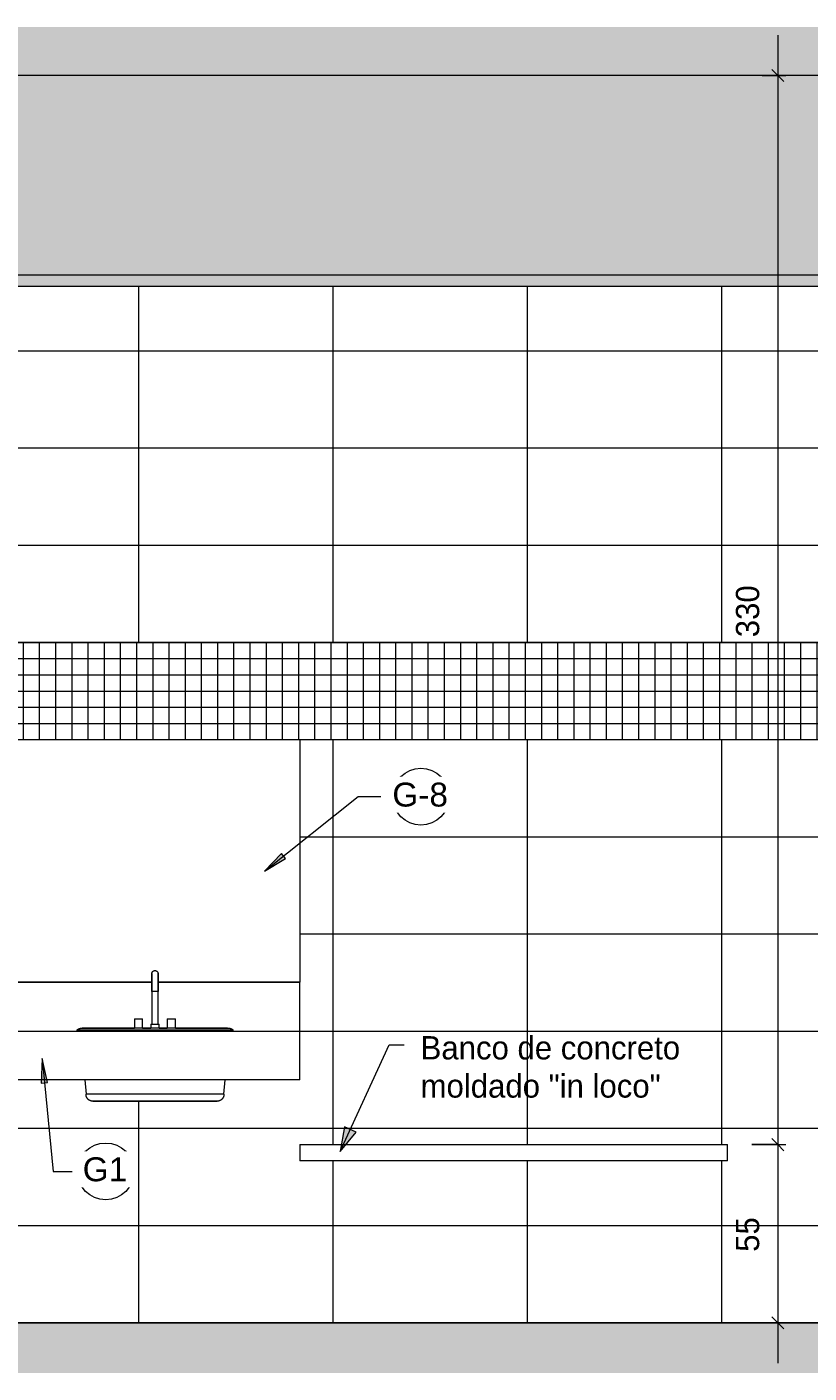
# Model space of a CAD drawing. Header units: metres. Extents: x -10.1 to 50.7, y -18 to 8.5.
# Tile 60 of 109: x 15.7 to 18.1, y -0.2 to 4. Entities that reach past the tile are written whole.
import ezdxf

# ---------------------------------------------------------------- set-up
doc = ezdxf.new("R2010")
doc.units = ezdxf.units.M
for name, color, linetype, lineweight in [('A-ANNO-DIMS', 4, 'Continuous', 18), ('A-ANNO-DIMS-25', 211, 'Continuous', 9), ('A-ANNO-KEYN', 231, 'Continuous', 9), ('A-DETL', 90, 'Continuous', 18), ('A-DETL-GENF', 92, 'Continuous', 18), ('A-FLOR-PATT', 8, 'Continuous', 18), ('A-GENM', 13, 'Continuous', 18), ('A-WALL-PATT', 111, 'Continuous', 35), ('G-ANNO-TEXT', 231, 'Continuous', 9), ('P-SANR-FIXT', 6, 'Continuous', 18)]:
    doc.layers.add(name, color=color, linetype=linetype, lineweight=lineweight)
doc.styles.add('Arial_1', font='arial.ttf', dxfattribs={"height": 0.073765})
doc.styles.add('Century Gothic_2', font='GOTHIC.TTF', dxfattribs={"height": 0.071856})
doc.dimstyles.new('_Cotas_detalhamento_3_mm_3', dxfattribs={"dimscale": 0.3048, "dimtxt": 0.075, "dimasz": 0.123031, "dimexe": 0.082021, "dimexo": 0.246063, "dimgap": 0.123031, "dimtad": 1, "dimdec": 0, "dimlfac": 100, "dimzin": 0, "dimdsep": 46, "dimtxsty": 'Century Gothic_2', "dimblk1": 'OBLIQUE', "dimblk2": 'OBLIQUE', "dimsah": 1, "dimcen": 0.09, "dimdle": 0.410105, "dimazin": 0, "dimtfac": 1, "dimtdec": 4, "dimtix": 1, "dimtmove": 0, "dimatfit": 3, "dimfxl": 1, "dimtvp": 1, "dimtolj": 1, "dimtzin": 0, "dimarcsym": 2})
doc.dimstyles.new('_Cotas_detalhamento_3_mm_4', dxfattribs={"dimscale": 0.3048, "dimtxt": 0.075, "dimasz": 0.123031, "dimexe": 0.082021, "dimexo": 0.246063, "dimgap": 0.123031, "dimtad": 1, "dimdec": 0, "dimlfac": 100, "dimzin": 0, "dimdsep": 46, "dimtxsty": 'Century Gothic_2', "dimblk1": 'OBLIQUE', "dimblk2": 'OBLIQUE', "dimsah": 1, "dimcen": 0.09, "dimdle": 0.410105, "dimazin": 0, "dimtfac": 1, "dimtdec": 4, "dimtix": 1, "dimtmove": 2, "dimatfit": 3, "dimfxl": 1, "dimtvp": 1, "dimtolj": 1, "dimtzin": 0, "dimarcsym": 2})

# ---------------------------------------------------------------- blocks, each defined once
blk = doc.blocks.new('Generic Models 12 - Generic Models 12-196363-Vista E')
at = {"layer": 'A-GENM'}
for p, q in [((-6.4737, 1.05), (-6.9173, 1.05)), ((-5.7737, 1.05), (-6.4547, 1.05)), ((-5.0767, 1.05), (-5.7547, 1.05)), ((-4.6197, 1.05), (-5.0577, 1.05)), ((-4.6197, 0.9), (-4.6197, 1.05)), ((-6.9173, 0.9), (-4.6197, 0.9)), ((-4.6197, 0.75), (-4.6197, 0.9)), ((-4.6197, 0.75), (-6.9173, 0.75))]:
    blk.add_line(p, q, dxfattribs=at)
blk = doc.blocks.new('M_Sink Vanity-Round - 482 x 482mm-199220-Vista E')
at = {"layer": 'P-SANR-FIXT'}
for p, q in [((-5.0767, 1.0222), (-5.0767, 0.9218)), ((-5.0672, 1.0222), (-5.0765, 1.0222)), ((-5.0579, 1.0222), (-5.0672, 1.0222)), ((-5.0577, 0.9218), (-5.0577, 1.0222)), ((-5.1307, 0.9381), (-5.1307, 0.9097)), ((-5.1307, 0.9381), (-5.1053, 0.9381)), ((-5.1053, 0.9096), (-5.1053, 0.9381)), ((-5.0799, 0.9218), (-5.0799, 0.9095)), ((-5.0799, 0.9218), (-5.0545, 0.9218)), ((-5.0545, 0.9095), (-5.0545, 0.9218)), ((-5.0291, 0.9381), (-5.0291, 0.9096)), ((-5.0291, 0.9381), (-5.0037, 0.9381)), ((-5.0037, 0.9097), (-5.0037, 0.9381)), ((-5.3085, 0.904), (-5.3085, 0.9)), ((-5.3085, 0.904), (-5.0672, 0.904)), ((-5.0672, 0.9095), (-5.0919, 0.9095)), ((-5.0425, 0.9095), (-5.0672, 0.9095)), ((-5.0672, 0.904), (-4.8259, 0.904)), ((-4.8259, 0.9), (-4.8259, 0.904)), ((-5.2838, 0.75), (-5.28, 0.7053)), ((-4.8543, 0.7053), (-4.8505, 0.75)), ((-5.0672, 0.7053), (-5.28, 0.7053)), ((-4.8543, 0.7053), (-5.0672, 0.7053))]:
    blk.add_line(p, q, dxfattribs=at)
at = {"layer": 'P-SANR-FIXT', "flags": 128}
for points in [[(-5.0767, 1.0777), (-5.0767, 1.078), (-5.0767, 1.0784), (-5.0766, 1.0788), (-5.0766, 1.0792), (-5.0765, 1.0795), (-5.0764, 1.0799), (-5.0763, 1.0803), (-5.0762, 1.0807), (-5.0761, 1.081), (-5.076, 1.0814), (-5.0758, 1.0817), (-5.0756, 1.0821), (-5.0755, 1.0824), (-5.0753, 1.0827), (-5.0751, 1.083), (-5.0748, 1.0833), (-5.0746, 1.0836), (-5.0744, 1.0839), (-5.0741, 1.0842), (-5.0738, 1.0845), (-5.0735, 1.0848), (-5.0733, 1.085), (-5.073, 1.0852), (-5.0727, 1.0855), (-5.0723, 1.0857), (-5.072, 1.0859), (-5.0717, 1.0861), (-5.0713, 1.0862), (-5.071, 1.0864), (-5.0706, 1.0865), (-5.0703, 1.0867), (-5.0699, 1.0868), (-5.0696, 1.0869), (-5.0692, 1.087), (-5.0688, 1.087), (-5.0684, 1.0871), (-5.0681, 1.0871), (-5.0677, 1.0872), (-5.0673, 1.0872), (-5.0672, 1.0872)], [(-5.0672, 1.0872), (-5.0668, 1.0872), (-5.0664, 1.0872), (-5.0661, 1.0871), (-5.0657, 1.0871), (-5.0653, 1.087), (-5.0649, 1.0869), (-5.0646, 1.0868), (-5.0642, 1.0867), (-5.0638, 1.0866), (-5.0635, 1.0864), (-5.0631, 1.0863), (-5.0628, 1.0861), (-5.0625, 1.0859), (-5.0621, 1.0857), (-5.0618, 1.0855), (-5.0615, 1.0853), (-5.0612, 1.0851), (-5.0609, 1.0848), (-5.0606, 1.0846), (-5.0604, 1.0843), (-5.0601, 1.084), (-5.0599, 1.0837), (-5.0596, 1.0834), (-5.0594, 1.0831), (-5.0592, 1.0828), (-5.059, 1.0825), (-5.0588, 1.0821), (-5.0586, 1.0818), (-5.0585, 1.0815), (-5.0583, 1.0811), (-5.0582, 1.0808), (-5.0581, 1.0804), (-5.058, 1.08), (-5.0579, 1.0797), (-5.0578, 1.0793), (-5.0577, 1.0789), (-5.0577, 1.0785), (-5.0577, 1.0781), (-5.0577, 1.0778), (-5.0577, 1.0777)], [(-5.0767, 1.0222), (-5.0767, 1.0245), (-5.0767, 1.0267), (-5.0767, 1.0289), (-5.0767, 1.0311), (-5.0767, 1.0332), (-5.0767, 1.0354), (-5.0767, 1.0376), (-5.0767, 1.0397), (-5.0767, 1.0418), (-5.0767, 1.0438), (-5.0767, 1.0458), (-5.0767, 1.0478), (-5.0767, 1.0498), (-5.0767, 1.0517), (-5.0767, 1.0535), (-5.0767, 1.0553), (-5.0767, 1.0571), (-5.0767, 1.0588), (-5.0767, 1.0604), (-5.0767, 1.062), (-5.0767, 1.0635), (-5.0767, 1.065), (-5.0767, 1.0663), (-5.0767, 1.0676), (-5.0767, 1.0689), (-5.0767, 1.07), (-5.0767, 1.0711), (-5.0767, 1.0721), (-5.0767, 1.073), (-5.0767, 1.0739), (-5.0767, 1.0747), (-5.0767, 1.0753), (-5.0767, 1.0759), (-5.0767, 1.0764), (-5.0767, 1.0769), (-5.0767, 1.0772), (-5.0767, 1.0774), (-5.0767, 1.0776), (-5.0767, 1.0777), (-5.0767, 1.0777)], [(-5.0767, 1.0777), (-5.0767, 1.0776), (-5.0767, 1.0775), (-5.0767, 1.0773), (-5.0767, 1.0769), (-5.0767, 1.0766), (-5.0767, 1.0761), (-5.0767, 1.0755), (-5.0767, 1.0748), (-5.0767, 1.0741), (-5.0767, 1.0733), (-5.0767, 1.0724), (-5.0767, 1.0714), (-5.0767, 1.0703), (-5.0767, 1.0692), (-5.0767, 1.068), (-5.0767, 1.0667), (-5.0767, 1.0653), (-5.0767, 1.0639), (-5.0767, 1.0624), (-5.0767, 1.0608), (-5.0767, 1.0592), (-5.0767, 1.0575), (-5.0767, 1.0558), (-5.0767, 1.054), (-5.0767, 1.0522), (-5.0767, 1.0503), (-5.0767, 1.0484), (-5.0767, 1.0464), (-5.0767, 1.0444), (-5.0767, 1.0423), (-5.0767, 1.0402), (-5.0767, 1.0381), (-5.0767, 1.036), (-5.0767, 1.0338), (-5.0767, 1.0317), (-5.0767, 1.0295), (-5.0767, 1.0273), (-5.0767, 1.0251), (-5.0767, 1.0228), (-5.0767, 1.0222)], [(-5.0577, 1.0222), (-5.0577, 1.0245), (-5.0577, 1.0267), (-5.0577, 1.0289), (-5.0577, 1.0311), (-5.0577, 1.0332), (-5.0577, 1.0354), (-5.0577, 1.0376), (-5.0577, 1.0397), (-5.0577, 1.0418), (-5.0577, 1.0438), (-5.0577, 1.0458), (-5.0577, 1.0478), (-5.0577, 1.0498), (-5.0577, 1.0517), (-5.0577, 1.0535), (-5.0577, 1.0553), (-5.0577, 1.0571), (-5.0577, 1.0588), (-5.0577, 1.0604), (-5.0577, 1.062), (-5.0577, 1.0635), (-5.0577, 1.065), (-5.0577, 1.0663), (-5.0577, 1.0676), (-5.0577, 1.0689), (-5.0577, 1.07), (-5.0577, 1.0711), (-5.0577, 1.0721), (-5.0577, 1.073), (-5.0577, 1.0739), (-5.0577, 1.0747), (-5.0577, 1.0753), (-5.0577, 1.0759), (-5.0577, 1.0764), (-5.0577, 1.0769), (-5.0577, 1.0772), (-5.0577, 1.0774), (-5.0577, 1.0776), (-5.0577, 1.0777), (-5.0577, 1.0777)], [(-5.0577, 1.0777), (-5.0577, 1.0776), (-5.0577, 1.0775), (-5.0577, 1.0773), (-5.0577, 1.0769), (-5.0577, 1.0766), (-5.0577, 1.0761), (-5.0577, 1.0755), (-5.0577, 1.0748), (-5.0577, 1.0741), (-5.0577, 1.0733), (-5.0577, 1.0724), (-5.0577, 1.0714), (-5.0577, 1.0703), (-5.0577, 1.0692), (-5.0577, 1.068), (-5.0577, 1.0667), (-5.0577, 1.0653), (-5.0577, 1.0639), (-5.0577, 1.0624), (-5.0577, 1.0608), (-5.0577, 1.0592), (-5.0577, 1.0575), (-5.0577, 1.0558), (-5.0577, 1.054), (-5.0577, 1.0522), (-5.0577, 1.0503), (-5.0577, 1.0484), (-5.0577, 1.0464), (-5.0577, 1.0444), (-5.0577, 1.0423), (-5.0577, 1.0402), (-5.0577, 1.0381), (-5.0577, 1.036), (-5.0577, 1.0338), (-5.0577, 1.0317), (-5.0577, 1.0295), (-5.0577, 1.0273), (-5.0577, 1.0251), (-5.0577, 1.0228), (-5.0577, 1.0222)], [(-5.3085, 0.904), (-5.3076, 0.9046), (-5.3067, 0.9053), (-5.3057, 0.9058), (-5.3048, 0.9064), (-5.3038, 0.9069), (-5.3028, 0.9074), (-5.3017, 0.9078), (-5.3007, 0.9082), (-5.2996, 0.9086), (-5.2985, 0.9089), (-5.2975, 0.9091), (-5.2964, 0.9093), (-5.2953, 0.9095), (-5.2942, 0.9096), (-5.293, 0.9097), (-5.2919, 0.9098), (-5.2915, 0.9098)], [(-5.0672, 0.9098), (-5.0762, 0.9098), (-5.0851, 0.9098), (-5.094, 0.9098), (-5.1029, 0.9098), (-5.1117, 0.9098), (-5.1205, 0.9098), (-5.1292, 0.9098), (-5.1377, 0.9098), (-5.1462, 0.9098), (-5.1545, 0.9098), (-5.1627, 0.9098), (-5.1708, 0.9098), (-5.1786, 0.9098), (-5.1863, 0.9098), (-5.1938, 0.9098), (-5.2011, 0.9098), (-5.2082, 0.9098), (-5.2151, 0.9098), (-5.2217, 0.9098), (-5.2281, 0.9098), (-5.2342, 0.9098), (-5.24, 0.9098), (-5.2456, 0.9098), (-5.2509, 0.9098), (-5.2559, 0.9098), (-5.2606, 0.9098), (-5.265, 0.9098), (-5.2691, 0.9098), (-5.2728, 0.9098), (-5.2762, 0.9098), (-5.2793, 0.9098), (-5.282, 0.9098), (-5.2844, 0.9098), (-5.2865, 0.9098), (-5.2882, 0.9098), (-5.2895, 0.9098), (-5.2905, 0.9098), (-5.2912, 0.9098), (-5.2914, 0.9098), (-5.2915, 0.9098)], [(-5.2915, 0.9098), (-5.2913, 0.9098), (-5.2907, 0.9098), (-5.2898, 0.9098), (-5.2886, 0.9098), (-5.287, 0.9098), (-5.285, 0.9098), (-5.2827, 0.9098), (-5.2801, 0.9098), (-5.2771, 0.9098), (-5.2738, 0.9098), (-5.2701, 0.9098), (-5.2661, 0.9098), (-5.2618, 0.9098), (-5.2572, 0.9098), (-5.2523, 0.9098), (-5.2471, 0.9098), (-5.2416, 0.9098), (-5.2358, 0.9098), (-5.2298, 0.9098), (-5.2234, 0.9098), (-5.2169, 0.9098), (-5.2101, 0.9098), (-5.2031, 0.9098), (-5.1958, 0.9098), (-5.1884, 0.9098), (-5.1807, 0.9098), (-5.1729, 0.9098), (-5.1649, 0.9098), (-5.1568, 0.9098), (-5.1485, 0.9098), (-5.14, 0.9098), (-5.1315, 0.9098), (-5.1307, 0.9098)], [(-5.1053, 0.9098), (-5.0964, 0.9098), (-5.0875, 0.9098), (-5.0799, 0.9098)], [(-4.8429, 0.9098), (-4.8431, 0.9098), (-4.8436, 0.9098), (-4.8445, 0.9098), (-4.8458, 0.9098), (-4.8474, 0.9098), (-4.8493, 0.9098), (-4.8517, 0.9098), (-4.8543, 0.9098), (-4.8573, 0.9098), (-4.8606, 0.9098), (-4.8643, 0.9098), (-4.8683, 0.9098), (-4.8726, 0.9098), (-4.8772, 0.9098), (-4.8821, 0.9098), (-4.8873, 0.9098), (-4.8928, 0.9098), (-4.8986, 0.9098), (-4.9046, 0.9098), (-4.9109, 0.9098), (-4.9175, 0.9098), (-4.9243, 0.9098), (-4.9313, 0.9098), (-4.9386, 0.9098), (-4.946, 0.9098), (-4.9537, 0.9098), (-4.9615, 0.9098), (-4.9695, 0.9098), (-4.9776, 0.9098), (-4.9859, 0.9098), (-4.9943, 0.9098), (-5.0029, 0.9098), (-5.0115, 0.9098), (-5.0203, 0.9098), (-5.0291, 0.9098), (-5.0379, 0.9098), (-5.0469, 0.9098), (-5.0558, 0.9098), (-5.0648, 0.9098), (-5.0672, 0.9098)], [(-5.0545, 0.9098), (-5.0493, 0.9098), (-5.0403, 0.9098), (-5.0315, 0.9098), (-5.0291, 0.9098)], [(-5.0037, 0.9098), (-4.9966, 0.9098), (-4.9882, 0.9098), (-4.9799, 0.9098), (-4.9717, 0.9098), (-4.9636, 0.9098), (-4.9558, 0.9098), (-4.9481, 0.9098), (-4.9406, 0.9098), (-4.9333, 0.9098), (-4.9262, 0.9098), (-4.9193, 0.9098), (-4.9127, 0.9098), (-4.9063, 0.9098), (-4.9002, 0.9098), (-4.8943, 0.9098), (-4.8888, 0.9098), (-4.8835, 0.9098), (-4.8785, 0.9098), (-4.8738, 0.9098), (-4.8694, 0.9098), (-4.8653, 0.9098), (-4.8616, 0.9098), (-4.8582, 0.9098), (-4.8551, 0.9098), (-4.8523, 0.9098), (-4.8499, 0.9098), (-4.8479, 0.9098), (-4.8462, 0.9098), (-4.8448, 0.9098), (-4.8438, 0.9098), (-4.8432, 0.9098), (-4.8429, 0.9098), (-4.8429, 0.9098)], [(-4.8429, 0.9098), (-4.8418, 0.9098), (-4.8407, 0.9097), (-4.8396, 0.9096), (-4.8385, 0.9094), (-4.8374, 0.9092), (-4.8363, 0.909), (-4.8352, 0.9087), (-4.8342, 0.9084), (-4.8331, 0.908), (-4.8321, 0.9076), (-4.831, 0.9071), (-4.83, 0.9066), (-4.8291, 0.9061), (-4.8281, 0.9055), (-4.8272, 0.9049), (-4.8263, 0.9043), (-4.8259, 0.904)], [(-5.2595, 0.6841), (-5.2603, 0.6841), (-5.2611, 0.6842), (-5.2619, 0.6842), (-5.2628, 0.6844), (-5.2636, 0.6845), (-5.2644, 0.6847), (-5.2652, 0.6849), (-5.266, 0.6851), (-5.2667, 0.6854), (-5.2675, 0.6857), (-5.2682, 0.6861), (-5.269, 0.6864), (-5.2697, 0.6868), (-5.2704, 0.6872), (-5.2711, 0.6877), (-5.2718, 0.6882), (-5.2724, 0.6887), (-5.273, 0.6892), (-5.2737, 0.6898), (-5.2742, 0.6903), (-5.2748, 0.6909), (-5.2753, 0.6916), (-5.2758, 0.6922), (-5.2763, 0.6929), (-5.2768, 0.6936), (-5.2772, 0.6943), (-5.2776, 0.695), (-5.278, 0.6957), (-5.2783, 0.6965), (-5.2787, 0.6972), (-5.2789, 0.698), (-5.2792, 0.6988), (-5.2794, 0.6996), (-5.2796, 0.7004), (-5.2798, 0.7012), (-5.2799, 0.702), (-5.28, 0.7028), (-5.28, 0.7036), (-5.28, 0.7044), (-5.28, 0.7053), (-5.28, 0.7053)], [(-5.0672, 0.6841), (-5.0749, 0.6841), (-5.0826, 0.6841), (-5.0902, 0.6841), (-5.0978, 0.6841), (-5.1054, 0.6841), (-5.1129, 0.6841), (-5.1203, 0.6841), (-5.1277, 0.6841), (-5.1349, 0.6841), (-5.1421, 0.6841), (-5.1491, 0.6841), (-5.156, 0.6841), (-5.1627, 0.6841), (-5.1693, 0.6841), (-5.1758, 0.6841), (-5.182, 0.6841), (-5.1881, 0.6841), (-5.194, 0.6841), (-5.1997, 0.6841), (-5.2051, 0.6841), (-5.2104, 0.6841), (-5.2154, 0.6841), (-5.2202, 0.6841), (-5.2247, 0.6841), (-5.229, 0.6841), (-5.233, 0.6841), (-5.2368, 0.6841), (-5.2403, 0.6841), (-5.2435, 0.6841), (-5.2464, 0.6841), (-5.2491, 0.6841), (-5.2514, 0.6841), (-5.2535, 0.6841), (-5.2552, 0.6841), (-5.2567, 0.6841), (-5.2578, 0.6841), (-5.2587, 0.6841), (-5.2592, 0.6841), (-5.2595, 0.6841), (-5.2595, 0.6841)], [(-5.2595, 0.6841), (-5.2593, 0.6841), (-5.2589, 0.6841), (-5.2581, 0.6841), (-5.257, 0.6841), (-5.2557, 0.6841), (-5.254, 0.6841), (-5.252, 0.6841), (-5.2497, 0.6841), (-5.2472, 0.6841), (-5.2443, 0.6841), (-5.2412, 0.6841), (-5.2378, 0.6841), (-5.2341, 0.6841), (-5.2301, 0.6841), (-5.2259, 0.6841), (-5.2214, 0.6841), (-5.2167, 0.6841), (-5.2118, 0.6841), (-5.2066, 0.6841), (-5.2012, 0.6841), (-5.1955, 0.6841), (-5.1897, 0.6841), (-5.1837, 0.6841), (-5.1775, 0.6841), (-5.1711, 0.6841), (-5.1645, 0.6841), (-5.1578, 0.6841), (-5.151, 0.6841), (-5.144, 0.6841), (-5.1369, 0.6841), (-5.1296, 0.6841), (-5.1223, 0.6841), (-5.1149, 0.6841), (-5.1074, 0.6841), (-5.0999, 0.6841), (-5.0923, 0.6841), (-5.0846, 0.6841), (-5.077, 0.6841), (-5.0693, 0.6841), (-5.0672, 0.6841)], [(-5.0672, 0.6841), (-5.0595, 0.6841), (-5.0518, 0.6841), (-5.0442, 0.6841), (-5.0366, 0.6841), (-5.029, 0.6841), (-5.0215, 0.6841), (-5.014, 0.6841), (-5.0067, 0.6841), (-4.9995, 0.6841), (-4.9923, 0.6841), (-4.9853, 0.6841), (-4.9784, 0.6841), (-4.9716, 0.6841), (-4.965, 0.6841), (-4.9586, 0.6841), (-4.9524, 0.6841), (-4.9463, 0.6841), (-4.9404, 0.6841), (-4.9347, 0.6841), (-4.9292, 0.6841), (-4.924, 0.6841), (-4.919, 0.6841), (-4.9142, 0.6841), (-4.9097, 0.6841), (-4.9054, 0.6841), (-4.9014, 0.6841), (-4.8976, 0.6841), (-4.8941, 0.6841), (-4.8909, 0.6841), (-4.888, 0.6841), (-4.8853, 0.6841), (-4.883, 0.6841), (-4.8809, 0.6841), (-4.8792, 0.6841), (-4.8777, 0.6841), (-4.8765, 0.6841), (-4.8757, 0.6841), (-4.8751, 0.6841), (-4.8749, 0.6841), (-4.8749, 0.6841)], [(-4.8749, 0.6841), (-4.8751, 0.6841), (-4.8755, 0.6841), (-4.8763, 0.6841), (-4.8774, 0.6841), (-4.8787, 0.6841), (-4.8804, 0.6841), (-4.8824, 0.6841), (-4.8847, 0.6841), (-4.8872, 0.6841), (-4.8901, 0.6841), (-4.8932, 0.6841), (-4.8966, 0.6841), (-4.9003, 0.6841), (-4.9043, 0.6841), (-4.9085, 0.6841), (-4.913, 0.6841), (-4.9177, 0.6841), (-4.9226, 0.6841), (-4.9278, 0.6841), (-4.9332, 0.6841), (-4.9388, 0.6841), (-4.9447, 0.6841), (-4.9507, 0.6841), (-4.9569, 0.6841), (-4.9633, 0.6841), (-4.9698, 0.6841), (-4.9766, 0.6841), (-4.9834, 0.6841), (-4.9904, 0.6841), (-4.9975, 0.6841), (-5.0047, 0.6841), (-5.0121, 0.6841), (-5.0195, 0.6841), (-5.027, 0.6841), (-5.0345, 0.6841), (-5.0421, 0.6841), (-5.0498, 0.6841), (-5.0574, 0.6841), (-5.0651, 0.6841), (-5.0672, 0.6841)], [(-4.8543, 0.7053), (-4.8543, 0.7045), (-4.8544, 0.7036), (-4.8544, 0.7028), (-4.8545, 0.702), (-4.8546, 0.7012), (-4.8548, 0.7004), (-4.855, 0.6996), (-4.8552, 0.6988), (-4.8554, 0.698), (-4.8557, 0.6972), (-4.856, 0.6965), (-4.8564, 0.6957), (-4.8568, 0.695), (-4.8572, 0.6943), (-4.8576, 0.6936), (-4.858, 0.6929), (-4.8585, 0.6922), (-4.859, 0.6916), (-4.8596, 0.691), (-4.8601, 0.6904), (-4.8607, 0.6898), (-4.8613, 0.6892), (-4.862, 0.6887), (-4.8626, 0.6882), (-4.8633, 0.6877), (-4.864, 0.6873), (-4.8647, 0.6868), (-4.8654, 0.6864), (-4.8661, 0.6861), (-4.8669, 0.6857), (-4.8676, 0.6854), (-4.8684, 0.6851), (-4.8692, 0.6849), (-4.87, 0.6847), (-4.8708, 0.6845), (-4.8716, 0.6844), (-4.8724, 0.6843), (-4.8732, 0.6842), (-4.8741, 0.6841), (-4.8749, 0.6841), (-4.8749, 0.6841)]]:
    blk.add_lwpolyline(points, dxfattribs=at)
blk = doc.blocks.new('_ESPELHO - _ESPELHO-1696828-Vista E')
at = {"layer": 'A-GENM'}
for p, q in [((-6.9173, 1.8), (-6.8973, 1.8)), ((-6.8973, 1.8), (-4.6195, 1.8)), ((-6.8973, 1.0513), (-6.8973, 1.8)), ((-4.6195, 1.8), (-4.6195, 1.0513)), ((-6.8973, 1.0513), (-6.9173, 1.0513)), ((-6.4737, 1.0513), (-6.8973, 1.0513)), ((-5.7737, 1.0513), (-6.4547, 1.0513)), ((-5.0767, 1.0513), (-5.7547, 1.0513)), ((-4.6195, 1.0513), (-5.0577, 1.0513))]:
    blk.add_line(p, q, dxfattribs=at)
blk = doc.blocks.new('_banco fixo concreto3 - _banco fixo concreto-2394809-Vista E')
at = {"layer": 'A-GENM'}
for p, q in [((-4.6197, 0.55), (-3.3997, 0.55)), ((-4.6197, 0.55), (-4.6197, 0.5)), ((-3.3997, 0.55), (-3.2997, 0.55)), ((-3.2997, 0.5), (-3.2997, 0.55)), ((-3.3997, 0.5), (-4.6197, 0.5)), ((-3.2997, 0.5), (-3.3997, 0.5))]:
    blk.add_line(p, q, dxfattribs=at)
blk = doc.blocks.new('DIMBLOCK56-Vista E')
at = {"layer": 'A-ANNO-DIMS-25'}
for p, q in [((18.0153, 3.975), (18.0153, 0.55)), ((17.9668, 3.85), (18.0403, 3.85)), ((18.0153, 3.85), (17.9668, 3.85)), ((17.9346, 0.55), (18.0403, 0.55)), ((18.0153, 0.55), (17.9346, 0.55))]:
    blk.add_line(p, q, dxfattribs=at)
at = {"layer": 'A-ANNO-DIMS-25', "lineweight": 18}
for p, q in [((18.0153, 3.85), (17.9965, 3.8687)), ((18.0153, 3.85), (18.034, 3.8312)), ((18.0153, 0.55), (17.9965, 0.5688)), ((18.0153, 0.55), (18.034, 0.5312))]:
    blk.add_line(p, q, dxfattribs=at)
at = {"layer": 'A-ANNO-DIMS-25', "color": 0, "insert": (17.8857, 2.1161), "char_height": 0.07186, "width": 0.201429, "attachment_point": 1, "rotation": 90, "line_spacing_factor": 0.984117, "style": 'Century Gothic_2'}
blk.add_mtext('330', dxfattribs=at)
blk = doc.blocks.new('_Oblique')
at = {"color": 0, "linetype": 'ByBlock', "lineweight": -2}
blk.add_line((-0.5, -0.5), (0.5, 0.5), dxfattribs=at)
blk = doc.blocks.new('DIMBLOCK57-Vista E')
at = {"layer": 'A-ANNO-DIMS-25'}
for p, q in [((17.9346, 0.55), (18.0403, 0.55)), ((18.0153, 0.55), (17.9346, 0.55)), ((18.0153, 0.55), (18.0153, -0.125)), ((11.617, 0), (18.0403, 0)), ((18.0153, 0), (14.017, 0))]:
    blk.add_line(p, q, dxfattribs=at)
at = {"layer": 'A-ANNO-DIMS-25', "lineweight": 18}
for p, q in [((18.0153, 0.55), (17.9965, 0.5688)), ((18.0153, 0.55), (18.034, 0.5312)), ((18.0153, 0), (17.9965, 0.0188)), ((18.0153, 0), (18.034, -0.0188))]:
    blk.add_line(p, q, dxfattribs=at)
at = {"layer": 'A-ANNO-DIMS-25', "color": 0, "insert": (17.8857, 0.219), "char_height": 0.07186, "width": 0.134286, "attachment_point": 1, "rotation": 90, "line_spacing_factor": 0.984117, "style": 'Century Gothic_2'}
blk.add_mtext('55', dxfattribs=at)
blk = doc.blocks.new('DIMBLOCK60-Vista E')
at = {"layer": 'A-ANNO-DIMS-25', "lineweight": 18}
for p, q in [((18.928, 0.2), (18.9092, 0.2188)), ((18.928, 0.2), (18.9467, 0.1812)), ((18.928, 0), (18.9092, 0.0188)), ((18.928, 0), (18.9467, -0.0188))]:
    blk.add_line(p, q, dxfattribs=at)
at = {"layer": 'A-ANNO-DIMS-25'}
for p, q in [((19.047, 0.2), (18.903, 0.2)), ((18.928, 0.2), (18.928, -0.125)), ((18.928, 0.2), (19.047, 0.2)), ((11.617, 0), (18.953, 0)), ((18.928, 0), (14.017, 0))]:
    blk.add_line(p, q, dxfattribs=at)
at = {"layer": 'A-ANNO-DIMS-25', "color": 0, "insert": (18.7984, 0.044), "char_height": 0.07186, "width": 0.134286, "attachment_point": 1, "rotation": 90, "line_spacing_factor": 0.984117, "style": 'Century Gothic_2'}
blk.add_mtext('20', dxfattribs=at)
blk = doc.blocks.new('DIMBLOCK62-Vista E')
at = {"layer": 'A-ANNO-DIMS-25', "lineweight": 18}
for p, q in [((20.2512, 0.7048), (20.2324, 0.7236)), ((20.2512, 0.7048), (20.2699, 0.6861)), ((20.2512, 0), (20.2324, 0.0188)), ((20.2512, 0), (20.2699, -0.0188))]:
    blk.add_line(p, q, dxfattribs=at)
at = {"layer": 'A-ANNO-DIMS-25'}
for p, q in [((20.2027, 0.7048), (20.2762, 0.7048)), ((20.2512, 0.7048), (20.2027, 0.7048)), ((20.2512, 0.7048), (20.2512, -0.125)), ((11.617, 0), (20.2762, 0)), ((20.2512, 0), (14.017, 0))]:
    blk.add_line(p, q, dxfattribs=at)
at = {"layer": 'A-ANNO-DIMS-25', "color": 0, "insert": (20.1216, 0.4601), "char_height": 0.07186, "width": 0.134286, "attachment_point": 1, "rotation": 90, "line_spacing_factor": 0.984117, "style": 'Century Gothic_2'}
blk.add_mtext('70', dxfattribs=at)
blk = doc.blocks.new('DIMBLOCK66-Vista E')
at = {"layer": 'A-ANNO-DIMS-25', "lineweight": 18}
for p, q in [((19.428, 0.4149), (19.4092, 0.4336)), ((19.428, 0.4149), (19.4467, 0.3961)), ((19.428, 0), (19.4092, 0.0188)), ((19.428, 0), (19.4467, -0.0188))]:
    blk.add_line(p, q, dxfattribs=at)
at = {"layer": 'A-ANNO-DIMS-25'}
for p, q in [((19.5765, 0.4149), (19.403, 0.4149)), ((19.428, 0.4149), (19.428, -0.125)), ((19.428, 0.4149), (19.5765, 0.4149)), ((11.617, 0), (19.453, 0)), ((19.428, 0), (14.017, 0))]:
    blk.add_line(p, q, dxfattribs=at)
at = {"layer": 'A-ANNO-DIMS-25', "color": 0, "insert": (19.2984, 0.1515), "char_height": 0.07186, "width": 0.134286, "attachment_point": 1, "rotation": 90, "line_spacing_factor": 0.984117, "style": 'Century Gothic_2'}
blk.add_mtext('41', dxfattribs=at)
blk = doc.blocks.new('M_Identificador de nota-chave - Texto da nota-chave-86548-Vista E')
at = {"layer": 'A-ANNO-KEYN'}
blk.add_circle((-1.2541, 1.0604), 0.0875, dxfattribs=at)

msp = doc.modelspace()

# ---------------------------------------------------------------- hatches: boundary and pattern name
at = {"layer": 'A-ANNO-KEYN'}
for points in [[(16.4306, 1.394), (16.4955, 1.433), (16.4832, 1.4484)], [(15.7435, 0.8157), (15.741, 0.7401), (15.7607, 0.742)]]:
    msp.add_hatch(color=256, dxfattribs=at).paths.add_polyline_path(points, flags=0)
at = {"layer": 'A-DETL-GENF'}
h = msp.add_hatch(color=7, dxfattribs=at)
h.paths.add_polyline_path([(16.5563, -0.1), (20.582, -0.1), (20.582, 0), (14.0919, 0), (14.0919, -0.1), (15.7348, -0.1)], flags=0)
h.paths.add_polyline_path([(20.462, 3.8479), (20.602, 3.8479), (20.602, 4), (14.092, 4), (14.092, 3.85), (20.462, 3.85)], flags=0)
for color, points in [(7, [(20.462, 3.2341), (20.462, 3.85), (14.232, 3.85), (14.232, 3.2341), (20.452, 3.2341)]), (1, [(20.452, 3.2), (20.462, 3.2), (20.462, 3.2341), (14.232, 3.2341), (14.232, 3.2), (20.4493, 3.2)])]:
    msp.add_hatch(color=color, dxfattribs=at).paths.add_polyline_path(points, flags=0)
h = msp.add_hatch(dxfattribs=at)
h.set_pattern_fill('FP_15', color=12, style=0, pattern_type=2)
h.set_pattern_definition([(0, (21.136, 0), (0, 0.05), []), (90, (21.136, 0), (-0.05, 3e-18), [])])
h.paths.add_polyline_path([(17.8303, 1.8), (20.442, 1.8), (20.442, 2.1), (14.232, 2.1), (14.232, 1.8), (17.8096, 1.8)], flags=0)
at = {"layer": 'A-FLOR-PATT'}
msp.add_hatch(color=256, dxfattribs=at).paths.add_polyline_path([(20.582, -0.1552), (20.6636, -0.1552), (20.6636, -0.1), (14.0919, -0.1), (14.0919, -0.1552), (20.4582, -0.1552)], flags=0)
at = {"layer": 'A-WALL-PATT', "lineweight": 18}
h = msp.add_hatch(dxfattribs=at)
h.set_pattern_fill('FP_14', color=256, style=0, pattern_type=2)
h.set_pattern_definition([(0, (11.842, 0), (0, 0.3), []), (90, (11.842, 0), (-0.6, 4e-17), [])])
h.paths.add_polyline_path([(14.3395, 0), (19.7814, 0), (19.8034, 0.2013), (19.7849, 0.208), (19.733, 0.2325), (19.6833, 0.267), (19.6579, 0.2924), (19.6448, 0.3156), (19.6325, 0.3497), (19.6325, 0.3619), (20.3401, 0.3619), (20.3401, 0.3746), (20.1947, 0.3749), (20.1912, 0.3757), (20.1854, 0.3774), (20.1816, 0.3804), (20.1769, 0.3843), (20.1722, 0.3935), (20.163, 0.4381), (20.1532, 0.654), (20.1463, 0.6543), (20.1449, 0.6546), (20.1427, 0.6561), (20.1414, 0.6584), (20.1411, 0.661), (20.1439, 0.6933), (20.1462, 0.6993), (20.1509, 0.7034), (20.1572, 0.7048), (20.1581, 0.7048), (20.4165, 0.7048), (20.4225, 0.7033), (20.4271, 0.6991), (20.4292, 0.6933), (20.432, 0.661), (20.432, 1.8), (19.142, 1.8), (19.142, 0.2), (19.122, 0.2), (19.122, 1.8), (16.5397, 1.8), (16.5396, 1.0513), (16.1016, 1.0513), (16.1017, 1.05), (16.5396, 1.05), (16.5396, 0.75), (16.3087, 0.75), (16.3049, 0.7053), (16.304, 0.6999), (16.3024, 0.6955), (16.2987, 0.6903), (16.2961, 0.688), (16.2928, 0.6862), (16.2897, 0.685), (16.283, 0.6841), (15.8975, 0.6844), (15.8942, 0.685), (15.8897, 0.687), (15.8862, 0.6895), (15.8829, 0.6935), (15.8813, 0.6968), (15.8799, 0.7016), (15.8792, 0.7053), (15.8754, 0.75), (15.6118, 0.75), (15.608, 0.7053), (15.607, 0.6999), (15.605, 0.6948), (15.6017, 0.6903), (15.5991, 0.688), (15.5958, 0.6862), (15.5928, 0.685), (15.586, 0.6841), (15.2005, 0.6844), (15.1973, 0.685), (15.1927, 0.687), (15.1892, 0.6895), (15.1859, 0.6935), (15.1844, 0.6968), (15.1829, 0.7016), (15.1823, 0.7053), (15.1785, 0.75), (14.9118, 0.75), (14.9074, 0.7016), (14.9067, 0.699), (14.905, 0.6948), (14.9017, 0.6903), (14.8991, 0.688), (14.8958, 0.6862), (14.8928, 0.685), (14.886, 0.6841), (14.5005, 0.6844), (14.4973, 0.685), (14.4927, 0.687), (14.4892, 0.6895), (14.4859, 0.6935), (14.4844, 0.6968), (14.4829, 0.7016), (14.4823, 0.7053), (14.4785, 0.75), (14.242, 0.75), (14.242, 0), (14.3393, 0)], flags=0)
h.paths.add_polyline_path([(20.3408, 0), (20.432, 0), (20.432, 0.1442), (20.429, 0.1442), (20.424, 0.1642), (20.418, 0.1642), (20.4181, 0.1537), (20.4165, 0.1378), (20.412, 0.1193), (20.4083, 0.1076), (20.3964, 0.086), (20.3827, 0.0709), (20.3686, 0.0595), (20.3474, 0.0511), (20.3353, 0.0499), (20.3394, 0.0133)], flags=0)
h.paths.add_polyline_path([(20.3331, 0.0698), (20.3441, 0.0708), (20.3504, 0.0728), (20.3584, 0.0767), (20.3693, 0.0845), (20.3815, 0.0995), (20.3896, 0.1143), (20.3942, 0.1263), (20.3966, 0.139), (20.3982, 0.1538), (20.3981, 0.1642), (20.387, 0.1641), (20.3727, 0.16), (20.3594, 0.148), (20.3285, 0.1157), (20.328, 0.115), (20.3331, 0.0699)], flags=0)
h.paths.add_polyline_path([(14.3795, 0.07), (14.3588, 0.0727), (14.3395, 0.0807), (14.3229, 0.0934), (14.3102, 0.11), (14.3022, 0.1293), (14.2995, 0.15), (14.3795, 0.15), (14.3795, 0.0727)], flags=0)
h.paths.add_polyline_path([(14.5095, 0.115), (14.5095, 0.1839), (14.5586, 0.1495)], flags=0)
h.paths.add_polyline_path([(20.3252, 0.1413), (20.3543, 0.1715), (20.3641, 0.1781), (20.3753, 0.1824), (20.3868, 0.1842), (20.396, 0.1842), (20.3916, 0.2004), (20.3862, 0.2128), (20.3812, 0.2212), (20.3713, 0.2321), (20.3622, 0.2454), (20.3545, 0.2604), (20.3486, 0.2766), (20.3422, 0.304), (20.3401, 0.3359), (20.34, 0.3365), (20.3183, 0.3365), (20.3183, 0.2064), (20.3245, 0.148)], flags=0)
h.paths.add_polyline_path([(14.4361, 0.15), (14.3795, 0.15), (14.3795, 0.23), (14.4002, 0.2273), (14.4195, 0.2193), (14.4361, 0.2066), (14.4488, 0.19), (14.4568, 0.1707), (14.4595, 0.15), (14.4488, 0.15)], flags=0)
h.paths.add_polyline_path([(20.4166, 0.1842), (20.424, 0.1842), (20.429, 0.2042), (20.432, 0.2042), (20.432, 0.661), (20.4317, 0.6584), (20.4303, 0.6561), (20.4282, 0.6546), (20.4257, 0.654), (20.4199, 0.654), (20.4101, 0.4381), (20.4009, 0.3935), (20.3959, 0.3837), (20.3871, 0.377), (20.3764, 0.3746), (20.36, 0.3746), (20.3601, 0.3313), (20.3617, 0.3079), (20.3679, 0.2815), (20.3735, 0.2671), (20.3802, 0.2543), (20.3887, 0.2425), (20.3964, 0.2342), (20.4051, 0.2192), (20.4094, 0.2094), (20.4134, 0.1967), (20.416, 0.1842)], flags=0)
h.paths.add_polyline_path([(14.3445, 0.3), (14.3795, 0.35), (14.4145, 0.3), (14.3795, 0.3)], flags=0)
h.paths.add_polyline_path([(19.4624, 0.3264), (19.4642, 0.3571), (19.4625, 0.386), (19.4603, 0.401), (19.4599, 0.4014), (19.4583, 0.4002), (19.4571, 0.4013), (19.4557, 0.4), (19.4543, 0.4014), (19.4529, 0.4), (19.4515, 0.4014), (19.4501, 0.4), (19.4487, 0.4014), (19.4473, 0.4), (19.4459, 0.4014), (19.4445, 0.4), (19.4404, 0.4), (19.4404, 0.4141), (19.4387, 0.4149), (19.4214, 0.4234), (19.4043, 0.4349), (19.3887, 0.4485), (19.3751, 0.464), (19.3626, 0.4832), (19.3545, 0.4998), (19.3475, 0.5207), (19.3438, 0.5396), (19.3424, 0.5602), (19.3441, 0.5822), (19.3478, 0.6012), (19.3551, 0.6219), (19.3636, 0.6392), (19.3751, 0.6564), (19.3887, 0.6719), (19.4054, 0.6863), (19.4234, 0.698), (19.44, 0.7062), (19.4609, 0.7131), (19.4799, 0.7169), (19.5005, 0.7182), (19.5224, 0.7166), (19.5431, 0.7122), (19.5621, 0.7056), (19.5794, 0.6971), (19.5966, 0.6856), (19.6122, 0.6719), (19.6258, 0.6564), (19.6382, 0.6372), (19.6464, 0.6207), (19.6533, 0.5997), (19.6571, 0.5808), (19.6584, 0.5602), (19.6568, 0.5382), (19.6528, 0.5185), (19.6458, 0.4985), (19.6368, 0.4805), (19.6258, 0.464), (19.6122, 0.4485), (19.5957, 0.4343), (19.5775, 0.4224), (19.5605, 0.4141), (19.5605, 0.4), (19.5565, 0.4), (19.5551, 0.4014), (19.5537, 0.4), (19.5523, 0.4014), (19.5509, 0.4), (19.5495, 0.4014), (19.5481, 0.4), (19.5467, 0.4014), (19.5453, 0.4), (19.5439, 0.4014), (19.5425, 0.4), (19.5411, 0.4014), (19.5397, 0.4), (19.5383, 0.4014), (19.5369, 0.4), (19.5355, 0.4014), (19.5341, 0.4), (19.5327, 0.4014), (19.5313, 0.4), (19.5299, 0.4014), (19.5285, 0.4), (19.5271, 0.4014), (19.5257, 0.4), (19.5243, 0.4014), (19.5229, 0.4), (19.5215, 0.4014), (19.5201, 0.4), (19.5187, 0.4014), (19.5173, 0.4), (19.5159, 0.4014), (19.5145, 0.4), (19.5131, 0.4014), (19.5117, 0.4), (19.5103, 0.4014), (19.5089, 0.4), (19.5075, 0.4014), (19.5061, 0.4), (19.5047, 0.4014), (19.5033, 0.4), (19.5019, 0.4014), (19.5005, 0.4), (19.4991, 0.4014), (19.4977, 0.4), (19.4963, 0.4014), (19.4949, 0.4), (19.4935, 0.4014), (19.4921, 0.4), (19.4907, 0.4014), (19.4893, 0.4), (19.4879, 0.4014), (19.4865, 0.4), (19.4851, 0.4014), (19.4837, 0.4), (19.4823, 0.4014), (19.4809, 0.4), (19.4795, 0.4014), (19.4781, 0.4), (19.4767, 0.4014), (19.4753, 0.4), (19.4739, 0.4014), (19.4725, 0.4), (19.4711, 0.4014), (19.4697, 0.4), (19.4683, 0.4014), (19.4669, 0.4), (19.4655, 0.4014), (19.4641, 0.4), (19.4625, 0.4012), (19.4613, 0.4), (19.4611, 0.4), (19.4635, 0.3837), (19.4651, 0.3559), (19.4634, 0.3264)], flags=0)
h.paths.add_polyline_path([(19.9609, 0.3683), (19.6325, 0.3683), (19.6326, 0.3873), (19.6388, 0.4001), (20.0833, 0.4001), (20.0897, 0.3872), (20.0897, 0.3683), (19.9626, 0.3683)], flags=0)
h.paths.add_polyline_path([(19.4404, 0.4182), (19.4404, 0.4182), (19.44, 0.4183)], flags=0)
h.paths.add_polyline_path([(17.8096, 0.5), (16.5396, 0.5), (16.5396, 0.55), (17.8596, 0.55), (17.8596, 0.5), (17.8303, 0.5)], flags=0)
h.paths.add_polyline_path([(16.0826, 1.05), (16.0826, 1.0501), (16.0825, 1.0513), (15.4046, 1.0513), (15.4048, 1.05), (16.0825, 1.05)], flags=0)
h.paths.add_polyline_path([(15.3754, 1.05), (15.3856, 1.0501), (15.3856, 1.0513), (14.7046, 1.0513), (14.7048, 1.05), (15.3241, 1.05)], flags=0)
h.paths.add_polyline_path([(14.6856, 1.05), (14.6856, 1.0513), (14.242, 1.0513), (14.242, 1.05), (14.6856, 1.05)], flags=0)
h.paths.add_polyline_path([(14.242, 2.1), (20.432, 2.1), (20.432, 2.1017), (20.422, 2.1017), (20.422, 3.0982), (20.432, 3.0982), (20.432, 3.2), (14.242, 3.2)], flags=0)
at = {"layer": 'G-ANNO-TEXT'}
msp.add_hatch(color=130, dxfattribs=at).paths.add_polyline_path([(16.6638, 0.5286), (16.7133, 0.5883), (16.6768, 0.6051)], flags=0)

# ---------------------------------------------------------------- linework, layer by layer
at = {"layer": 'A-ANNO-KEYN'}
for p, q in [((16.4306, 1.394), (16.7198, 1.6241)), ((16.7198, 1.6241), (16.8255, 1.6241)), ((16.4832, 1.4484), (16.4306, 1.394)), ((16.4306, 1.394), (16.4955, 1.433)), ((16.4955, 1.433), (16.4832, 1.4484)), ((15.7435, 0.8157), (15.741, 0.7401)), ((15.7607, 0.742), (15.7435, 0.8157)), ((15.7435, 0.8157), (15.7777, 0.4675)), ((15.741, 0.7401), (15.7607, 0.742)), ((15.7777, 0.4675), (15.8523, 0.4675))]:
    msp.add_line(p, q, dxfattribs=at)
at = {"layer": 'A-DETL'}
for p, q in [((20.462, 3.85), (14.232, 3.85)), ((20.462, 3.2341), (14.232, 3.2341)), ((14.232, 3.2), (20.462, 3.2)), ((20.442, 2.1), (14.232, 2.1)), ((14.232, 1.8), (20.442, 1.8))]:
    msp.add_line(p, q, dxfattribs=at)
at = {"layer": 'G-ANNO-TEXT', "color": 130}
for p, q in [((16.6638, 0.5286), (16.815, 0.8581)), ((16.815, 0.8581), (16.8614, 0.8581)), ((16.6768, 0.6051), (16.6638, 0.5286)), ((16.6638, 0.5286), (16.7133, 0.5883)), ((16.7133, 0.5883), (16.6768, 0.6051))]:
    msp.add_line(p, q, dxfattribs=at)

# ---------------------------------------------------------------- block references
at = {"layer": 'A-ANNO-KEYN'}
for p in [(18.1671, 0.5636), (17.194, -0.593)]:
    msp.add_blockref('M_Identificador de nota-chave - Texto da nota-chave-86548-Vista E', p, dxfattribs=at)
at = {"layer": 'A-GENM'}
for name in ['_ESPELHO - _ESPELHO-1696828-Vista E', 'Generic Models 12 - Generic Models 12-196363-Vista E', '_banco fixo concreto3 - _banco fixo concreto-2394809-Vista E']:
    msp.add_blockref(name, (21.1593, 0), dxfattribs=at)
at = {"layer": 'P-SANR-FIXT'}
msp.add_blockref('M_Sink Vanity-Round - 482 x 482mm-199220-Vista E', (21.1593, 0), dxfattribs=at)

# ---------------------------------------------------------------- texts
at = {"layer": 'G-ANNO-TEXT', "color": 7, "insert": (16.9122, 0.8848), "char_height": 0.071856, "width": 1.1268, "attachment_point": 1, "line_spacing_factor": 0.984117, "style": 'Century Gothic_2'}
msp.add_mtext('Banco de concreto\\Pmoldado "in loco"', dxfattribs=at)

# ---------------------------------------------------------------- dimensions: what is measured, and where the dimension line sits
at = {"layer": 'A-ANNO-DIMS', "lineweight": 9}
for base, p1, p2, override, picture, middle in [((18.0153, 0.55), (18.0418, 3.85), (17.8596, 0.55), {"dimpost": '<>', "dimfxl": 3.305026}, 'DIMBLOCK56-Vista E', (17.94, 2.2)), ((18.0153, 0), (17.8596, 0.55), (11.542, 0), {"dimpost": '<>', "dimfxl": 6.341479}, 'DIMBLOCK57-Vista E', (17.9409, 0.275)), ((19.428, 0), (19.6515, 0.4149), (11.542, 0), {"dimpost": '<>', "dimfxl": 8.120116}, 'DIMBLOCK66-Vista E', (19.3536, 0.2074)), ((18.928, 0), (19.122, 0.2), (11.542, 0), {"dimpost": '<>', "dimfxl": 7.582638}, 'DIMBLOCK60-Vista E', (18.8527, 0.1))]:
    dim = msp.add_linear_dim(base=base, p1=p1, p2=p2, angle=90, dimstyle='_Cotas_detalhamento_3_mm_3', override=override, dxfattribs=at)
    dim.commit()
    dim.dimension.update_dxf_attribs({"geometry": picture, "text_midpoint": middle})
dim = msp.add_linear_dim(base=(20.2512, 0), p1=(20.2777, 0.7048), p2=(11.542, 0), angle=90, dimstyle='_Cotas_detalhamento_3_mm_4', override={"dimpost": '<>', "dimfxl": 8.764086}, dxfattribs=at)
dim.commit()
dim.dimension.update_dxf_attribs({"geometry": 'DIMBLOCK62-Vista E', "text_midpoint": (20.1695, 0.5272), "dimtype": 160, "text_rotation": 90})

# ---------------------------------------------------------------- next in the draw order: texts
at = {"layer": 'A-ANNO-KEYN', "char_height": 0.07376, "attachment_point": 2, "line_spacing_factor": 0.938532, "style": 'Arial_1', "bg_fill": 3, "box_fill_scale": 1.25, "bg_fill_color": 0, "bg_fill_transparency": 0}
for s, insert, width in [('G-8', (16.9108, 1.6673), 0.2043), ('G1', (15.9376, 0.5107), 0.1638)]:
    msp.add_mtext(s, dxfattribs=dict(at, insert=insert, width=width))

doc.saveas('drawing.dxf')
